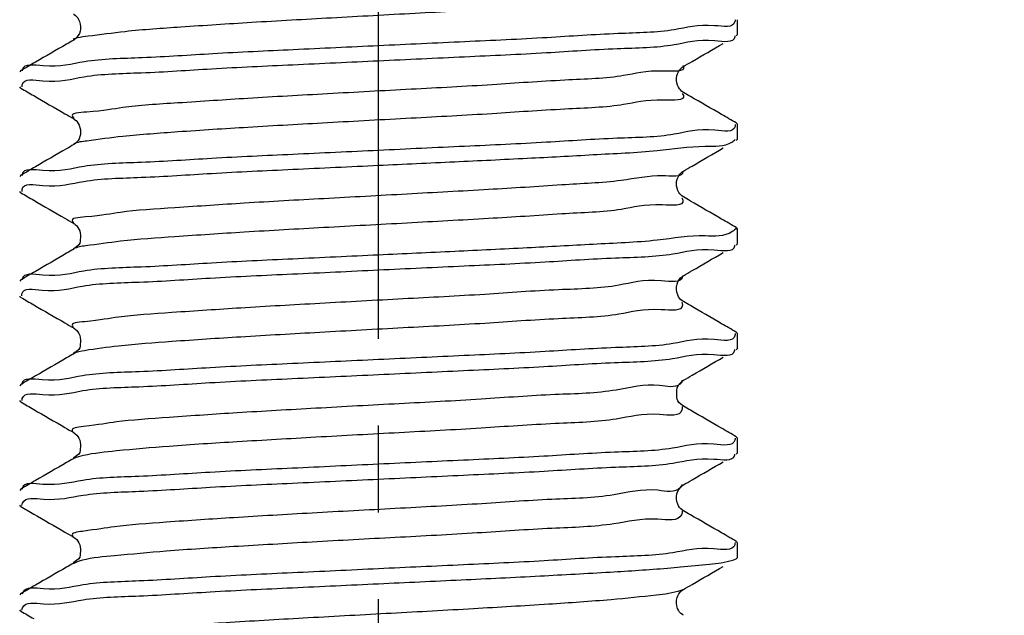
# Model space of a CAD drawing. Header units: millimetres. Extents: x 0 to 210, y 0 to 297.
# Tile 8 of 184: x 29 to 46, y 172 to 182. Entities that reach past the tile are written whole.
import ezdxf

# ---------------------------------------------------------------- set-up
doc = ezdxf.new("R2010")
doc.units = ezdxf.units.MM
doc.header["$LTSCALE"] = 19.36
doc.linetypes.add('CENTER', pattern=[0.6, 0.375, -0.075, 0.075, -0.075])
doc.layers.get('0').update_dxf_attribs({"linetype": 'CONTINUOUS'})
doc.layers.add('DEFAULT_1', color=7, linetype='CENTER')
doc.layers.add('ZEICHNUNGSBEMASSUNGEN', color=7, linetype='CONTINUOUS')
doc.styles.get("Standard").update_dxf_attribs({"font": 'ISOCP.SHX', "width": 0.6})
doc.dimstyles.new('DIMSTYLE_1', dxfattribs={"dimtxt": 2.5, "dimasz": 3.5, "dimexe": 0.18, "dimexo": 0.0625, "dimgap": 0.09, "dimtad": 1, "dimdsep": 46, "dimtxsty": 'Standard', "dimblk": '_FILLED', "dimblk1": '_FILLED', "dimblk2": '_FILLED', "dimcen": 0.09, "dimclrt": 7, "dimadec": 0, "dimazin": 0, "dimtp": 0.01, "dimtm": 0.01, "dimtfac": 1, "dimtofl": 0, "dimtmove": 0, "dimatfit": 3, "dimldrblk": '_FILLED', "dimfxl": 0, "dimtolj": 1, "dimarcsym": 0})
doc.dimstyles.new('DIMSTYLE_2', dxfattribs={"dimtxt": 2.5, "dimasz": 3.5, "dimexe": 0.18, "dimexo": 0.0625, "dimgap": 0.09, "dimtad": 1, "dimdec": 3, "dimdsep": 46, "dimtxsty": 'Standard', "dimblk": '_FILLED', "dimblk1": '_FILLED', "dimblk2": '_FILLED', "dimcen": 0.09, "dimclrt": 7, "dimadec": 0, "dimazin": 0, "dimtp": 0.001, "dimtm": 0.001, "dimtfac": 1, "dimtdec": 3, "dimtofl": 0, "dimtmove": 0, "dimatfit": 3, "dimldrblk": '_FILLED', "dimfxl": 0, "dimtolj": 1, "dimarcsym": 0})
doc.dimstyles.new('DIMSTYLE_3', dxfattribs={"dimtxt": 2.5, "dimasz": 3.5, "dimexe": 0.18, "dimexo": 0.0625, "dimgap": 0.09, "dimtad": 1, "dimdec": 3, "dimdsep": 46, "dimtxsty": 'Standard', "dimblk": '_FILLED', "dimblk1": '_FILLED', "dimblk2": '_FILLED', "dimcen": 0.09, "dimclrt": 7, "dimadec": 0, "dimazin": 0, "dimtp": 0.001, "dimtm": 0.001, "dimtfac": 1, "dimtdec": 3, "dimtofl": 0, "dimtmove": 0, "dimatfit": 3, "dimldrblk": '_FILLED', "dimfxl": 0, "dimtolj": 1, "dimarcsym": 0})
doc.dimstyles.new('DIMSTYLE_4', dxfattribs={"dimtxt": 2.5, "dimasz": 3.5, "dimexe": 0.18, "dimexo": 0.0625, "dimgap": 0.09, "dimtad": 1, "dimdsep": 46, "dimtxsty": 'Standard', "dimblk": '_FILLED', "dimblk1": '_FILLED', "dimblk2": '_FILLED', "dimcen": 0.09, "dimclrt": 7, "dimadec": 0, "dimazin": 0, "dimtp": 0.01, "dimtm": 0.01, "dimtfac": 1, "dimtofl": 0, "dimtmove": 0, "dimatfit": 3, "dimldrblk": '_FILLED', "dimfxl": 0, "dimtolj": 1, "dimarcsym": 0})
doc.dimstyles.new('DIMSTYLE_5', dxfattribs={"dimtxt": 2.5, "dimasz": 3.5, "dimexe": 0.18, "dimexo": 0.0625, "dimgap": 0.09, "dimtad": 1, "dimdsep": 46, "dimtxsty": 'Standard', "dimblk": '_FILLED', "dimblk1": '_FILLED', "dimblk2": '_FILLED', "dimcen": 0.09, "dimclrt": 7, "dimadec": 0, "dimazin": 0, "dimtp": 0.5, "dimtm": 0.5, "dimtfac": 1, "dimtofl": 0, "dimtmove": 0, "dimatfit": 3, "dimldrblk": '_FILLED', "dimfxl": 0, "dimtolj": 1, "dimarcsym": 0})
doc.dimstyles.new('DIMSTYLE_6', dxfattribs={"dimtxt": 2.5, "dimasz": 3.5, "dimexe": 0.18, "dimexo": 0.0625, "dimgap": 0.09, "dimtad": 1, "dimdec": 3, "dimdsep": 46, "dimtxsty": 'Standard', "dimblk": '_FILLED', "dimblk1": '_FILLED', "dimblk2": '_FILLED', "dimcen": 0.09, "dimclrt": 7, "dimadec": 0, "dimazin": 0, "dimtp": 0.001, "dimtm": 0.001, "dimtfac": 1, "dimtdec": 3, "dimtofl": 0, "dimtmove": 0, "dimatfit": 3, "dimldrblk": '_FILLED', "dimfxl": 0, "dimtolj": 1, "dimarcsym": 0})
doc.dimstyles.new('DIMSTYLE_7', dxfattribs={"dimtxt": 2.5, "dimasz": 3.5, "dimexe": 0.18, "dimexo": 0.0625, "dimgap": 0.09, "dimtad": 1, "dimdsep": 46, "dimtxsty": 'Standard', "dimblk": '_FILLED', "dimblk1": '_FILLED', "dimblk2": '_FILLED', "dimcen": 0.09, "dimclrt": 7, "dimadec": 0, "dimazin": 0, "dimtol": 1, "dimtp": 0.1, "dimtm": 0.1, "dimtfac": 1, "dimtofl": 0, "dimtmove": 0, "dimatfit": 3, "dimldrblk": '_FILLED', "dimfxl": 0, "dimtolj": 1, "dimarcsym": 0})

# ---------------------------------------------------------------- blocks, each defined once
blk = doc.blocks.new('_FILLED')
at = {"color": 0, "linetype": 'ByBlock'}
blk.add_solid([(0, 0), (-1, 0.1429), (-1, -0.1429)], dxfattribs=at)
blk = doc.blocks.new('*D')
at = {"color": 3}
for p, q in [((154.911, 251.839), (154.911, 274.499)), ((154.911, 274.499), (154.911, 251.589)), ((132.186, 251.839), (132.186, 271.429)), ((140.186, 251.839), (140.186, 271.429)), ((132.186, 270.429), (136.186, 270.429)), ((140.186, 270.429), (136.186, 270.429)), ((140.186, 251.839), (119.81, 251.839)), ((120.81, 251.839), (120.81, 244.839)), ((132.687, 251.839), (155.911, 251.839)), ((140.186, 251.839), (185.376, 251.839)), ((184.376, 251.839), (184.376, 196.839)), ((154.911, 243.839), (154.911, 251.589)), ((132.186, 251.339), (155.911, 251.339)), ((154.911, 251.339), (154.911, 243.839)), ((140.686, 247.839), (156.109, 247.839)), ((155.109, 247.839), (155.109, 242.839)), ((120.81, 237.839), (120.81, 244.839)), ((155.109, 237.839), (155.109, 242.839)), ((140.186, 237.839), (119.81, 237.839)), ((130.186, 237.839), (130.186, 201.939)), ((140.686, 237.839), (156.109, 237.839)), ((142.186, 237.839), (142.186, 201.939)), ((136.186, 202.939), (116.608, 202.939)), ((130.186, 202.939), (136.186, 202.939)), ((142.186, 202.939), (136.186, 202.939)), ((184.376, 141.839), (184.376, 196.839)), ((43.965, 141.839), (55.646, 141.839)), ((45.305, 141.839), (61.435, 141.839)), ((54.646, 141.839), (54.646, 135.839)), ((60.435, 141.839), (60.435, 81.839)), ((140.186, 141.839), (185.376, 141.839)), ((146.186, 131.571), (146.186, 138.185)), ((122.563, 128.839), (122.563, 136.339)), ((122.563, 136.339), (122.563, 128.589)), ((54.646, 129.839), (54.646, 135.839)), ((146.186, 131.571), (151.914, 134.878)), ((144.189, 129.916), (145.186, 129.839)), ((43.965, 129.839), (55.646, 129.839)), ((146.183, 129.762), (145.186, 129.839)), ((145.186, 129.839), (159.716, 128.712)), ((126.687, 128.839), (121.563, 128.839)), ((122.563, 120.839), (122.563, 128.589)), ((126.186, 128.339), (121.563, 128.339)), ((122.563, 128.339), (122.563, 120.839)), ((60.435, 21.839), (60.435, 81.839)), ((126.186, 21.839), (126.186, 49.881)), ((146.186, 21.839), (146.186, 49.881)), ((126.186, 48.881), (136.186, 48.881)), ((146.186, 48.881), (136.186, 48.881)), ((136.186, 48.881), (173.837, 48.881)), ((20.514, 32.339), (20.514, 41.533)), ((20.514, 41.533), (20.514, 32.089)), ((145.186, 31.839), (145.186, 34.12)), ((146.186, 31.839), (146.186, 34.12)), ((145.186, 33.12), (145.686, 33.12)), ((146.186, 33.12), (145.686, 33.12)), ((45.305, 32.339), (19.514, 32.339)), ((45.305, 32.339), (45.305, 7.967)), ((20.514, 24.339), (20.514, 32.089)), ((44.805, 31.839), (19.514, 31.839)), ((20.514, 31.839), (20.514, 24.339)), ((44.805, 31.839), (28.072, 15.105)), ((45.305, 31.839), (56.071, 31.839)), ((55.071, 31.839), (55.071, 26.839)), ((55.071, 21.839), (55.071, 26.839)), ((30.394, 24.449), (18.136, 13.272)), ((45.305, 21.839), (61.435, 21.839)), ((45.305, 21.839), (56.071, 21.839))]:
    blk.add_line(p, q, dxfattribs=at)
for centre, radius, start, end in [((146.186, 131.571), 5.613, 60, 90), ((146.186, 131.571), 5.613, 30, 60), ((45.305, 32.339), 23.372, 225.0011, 247.5005), ((45.305, 32.339), 23.372, 247.5005, 270)]:
    blk.add_arc(centre, radius, start, end, dxfattribs=at)
for points in [[(149.671, 136.587), (146.186, 137.185), (149.364, 135.635)], [(148.117, 136.355), (151.048, 134.378), (148.788, 137.097)], [(31.758, 13.909), (28.779, 15.812), (31.106, 13.151)], [(41.777, 8.73), (45.305, 8.967), (41.852, 9.728)]]:
    blk.add_solid(points, dxfattribs=at)
at = {"layer": 'ZEICHNUNGSBEMASSUNGEN', "color": 3}
for p, q in [((133.686, 247.839), (133.686, 258.637)), ((138.686, 247.839), (138.686, 258.637)), ((133.686, 257.637), (127.809, 257.637)), ((127.809, 257.637), (136.186, 257.637)), ((146.186, 257.637), (136.186, 257.637)), ((138.686, 257.637), (146.186, 257.637)), ((35.305, 251.839), (10.936, 251.839)), ((11.936, 251.839), (11.936, 136.839)), ((139.389, 249.361), (147.706, 239.608)), ((11.936, 21.839), (11.936, 136.839)), ((35.305, 21.839), (10.936, 21.839))]:
    blk.add_line(p, q, dxfattribs=at)
at = {"color": 3, "xscale": 3.5, "yscale": 3.5, "zscale": 3.5}
for p, rotation in [((132.186, 270.429), 180), ((154.911, 251.839), 270), ((120.81, 251.839), 90), ((184.376, 251.839), 90), ((154.911, 251.339), 90), ((155.109, 247.839), 90), ((120.81, 237.839), 270), ((155.109, 237.839), 270), ((130.186, 202.939), 180), ((184.376, 141.839), 270), ((54.646, 141.839), 90), ((60.435, 141.839), 90), ((54.646, 129.839), 270), ((122.563, 128.839), 270), ((146.183, 129.762), 355.5650429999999), ((144.189, 129.916), 175.565043), ((122.563, 128.339), 90), ((126.186, 48.881), 180), ((20.514, 32.339), 270), ((145.186, 33.12), 180), ((20.514, 31.839), 90), ((55.071, 31.839), 90), ((55.071, 21.839), 270), ((60.435, 21.839), 270), ((30.394, 24.449), 42.358682)]:
    blk.add_blockref('_FILLED', p, dxfattribs=dict(at, rotation=rotation))
for p in [(140.186, 270.429), (142.186, 202.939), (146.186, 48.881), (146.186, 33.12)]:
    blk.add_blockref('_FILLED', p, dxfattribs=at)
at = {"layer": 'ZEICHNUNGSBEMASSUNGEN', "color": 3, "xscale": 3.5, "yscale": 3.5, "zscale": 3.5}
blk.add_blockref('_FILLED', (133.686, 257.637), dxfattribs=at)
for p, rotation in [((138.686, 257.637), 180), ((11.936, 251.839), 90), ((139.389, 249.361), 130.458041), ((11.936, 21.839), 270)]:
    blk.add_blockref('_FILLED', p, dxfattribs=dict(at, rotation=rotation))
at = {"color": 7}
for s, rotation, width, p in [('x45%%176 ', 90, 0.72, (154.286, 265.499)), ('0,5', 90, 0.690476, (154.286, 260.321)), ('0,1', 90, 0.642857, (120.185, 244.264)), ('%%p', 90, 1.166667, (120.185, 241.347)), ('10', 90, 0.678571, (154.484, 240.574)), ('14', 90, 0.678571, (120.185, 237.954)), ('110', 90, 0.642857, (183.751, 182.43)), ('60%%d', -43.1822, 0.746032, (150.554, 140.313)), ('12', 90, 0.678571, (54.021, 133.486)), ('%%c', -4.435, 1.333333, (154.482, 129.745)), ('2', -4.435, 0.785714, (157.805, 129.487)), ('0,5', 90, 0.690476, (121.938, 126)), ('120', 90, 0.714286, (59.81, 61.983)), ('0,5', 90, 0.690476, (19.889, 36.355)), ('10', 90, 0.678571, (54.446, 24.831)), ('8', 42.3587, 0.785714, (19.166, 15.057)), ('45%%d', -22.4995, 0.722222, (35.294, 15.247)), ('R', 42.3587, 0.785714, (17.714, 13.734))]:
    blk.add_text(s, height=2.5, rotation=rotation, dxfattribs=dict(at, width=width)).set_placement(p)
for s, width, p in [('%%c', 1.333333, (133.41, 271.054)), ('8', 0.785714, (136.743, 271.054)), ('F8', 0.75, (138.707, 271.054)), ('M', 0.857143, (116.608, 203.564)), ('12', 0.678571, (118.751, 203.564)), ('%%c', 1.333333, (166.575, 49.506)), ('20', 0.785714, (169.909, 49.506)), ('1', 0.571429, (145.092, 33.745))]:
    blk.add_text(s, height=2.5, dxfattribs=dict(at, width=width)).set_placement(p)
at = {"layer": 'ZEICHNUNGSBEMASSUNGEN', "color": 7, "width": 0.714286}
blk.add_text('5', height=2.5, dxfattribs=at).set_placement((127.809, 258.262))
at = {"layer": 'ZEICHNUNGSBEMASSUNGEN', "color": 7}
for s, rotation, width, p in [('R', -49.542, 0.785714, (145.632, 243.003)), ('2', -49.542, 0.785714, (146.906, 241.509)), ('230', 90, 0.761905, (11.311, 61.218))]:
    blk.add_text(s, height=2.5, rotation=rotation, dxfattribs=dict(at, width=width)).set_placement(p)

msp = doc.modelspace()

# ---------------------------------------------------------------- linework, layer by layer
at = {"color": 7}
for p, q in [((41.3051, 181.7765), (41.3051, 182.0254)), ((41.2858, 181.7541), (41.3051, 181.7766)), ((29.3244, 181.1727), (29.3051, 181.1503)), ((29.3244, 180.8791), (29.3051, 180.9014)), ((41.2858, 180.2977), (41.3051, 180.2755)), ((41.3051, 180.0265), (41.3051, 180.2754)), ((30.2359, 179.9551), (30.2081, 179.9348)), ((41.2858, 180.0041), (41.3051, 180.0266)), ((29.3244, 179.4227), (29.3051, 179.4002)), ((29.3244, 179.1291), (29.3051, 179.1514)), ((41.2858, 178.5477), (41.3051, 178.5255)), ((41.3051, 178.2765), (41.3051, 178.5254)), ((41.2858, 178.2541), (41.3051, 178.2766)), ((29.3244, 177.6727), (29.3051, 177.6502)), ((29.3244, 177.3791), (29.3051, 177.4014)), ((41.2858, 176.7977), (41.3051, 176.7755)), ((41.3051, 176.5265), (41.3051, 176.7754)), ((41.2858, 176.5041), (41.3051, 176.5265)), ((29.3244, 175.9227), (29.3051, 175.9003)), ((29.3244, 175.6291), (29.3051, 175.6515)), ((41.2858, 175.0477), (41.3051, 175.0254)), ((41.3051, 174.7765), (41.3051, 175.0254)), ((41.2858, 174.7541), (41.3051, 174.7764)), ((29.3244, 174.1727), (29.3051, 174.1504)), ((29.3244, 173.8791), (29.3051, 173.9016)), ((41.2858, 173.2977), (41.3051, 173.2753)), ((41.3051, 173.0265), (41.3051, 173.2754)), ((41.2282, 172.9818), (41.2858, 173.0041)), ((41.2858, 173.0041), (41.3051, 173.0264)), ((29.3244, 172.4227), (29.3051, 172.4005)), ((29.3244, 172.1291), (29.3051, 172.1516))]:
    msp.add_line(p, q, dxfattribs=at)
at = {"color": 3}
for p, q in [((30.2077, 181.6846), (30.2076, 181.6846)), ((40.4027, 181.2423), (40.4025, 181.2422)), ((40.4025, 180.8096), (40.403, 180.8093)), ((30.2074, 180.3674), (30.2077, 180.3672)), ((30.2081, 179.9348), (30.2077, 179.9346)), ((40.4028, 179.4924), (40.4025, 179.4922)), ((40.4025, 179.0596), (40.4029, 179.0594)), ((30.2072, 178.6175), (30.2077, 178.6172)), ((30.2078, 178.1847), (30.2077, 178.1846)), ((40.4039, 177.7431), (40.4025, 177.7422)), ((40.4025, 177.3096), (40.403, 177.3093)), ((30.2072, 176.8675), (30.2077, 176.8672)), ((30.2078, 176.4347), (30.2077, 176.4346)), ((40.4035, 175.9928), (40.4025, 175.9922)), ((40.4022, 175.5598), (40.4025, 175.5596)), ((30.2072, 175.1175), (30.2077, 175.1172)), ((30.2078, 174.6847), (30.2077, 174.6846)), ((40.4036, 174.2429), (40.4025, 174.2422)), ((40.4025, 173.8096), (40.4027, 173.8095)), ((30.2072, 173.3675), (30.2077, 173.3672)), ((30.2078, 172.9347), (30.2077, 172.9346)), ((40.4025, 172.4922), (40.3595, 172.4738)), ((40.4041, 172.4932), (40.4025, 172.4922))]:
    msp.add_line(p, q, dxfattribs=at)
for points, start_tangent, end_tangent in [([(40.385, 182.5424), (40.4077, 182.5105), (40.1036, 182.4342), (39.4423, 182.358), (38.4728, 182.2817), (37.2674, 182.2055), (35.9159, 182.1292), (34.5189, 182.053), (33.1804, 181.9768), (32.0002, 181.9005), (31.0661, 181.8243), (30.4477, 181.748), (30.2701, 181.7209)], (7.1780716, -7.501167), (-11.7894539, -2.6549809)), ([(30.2701, 181.7209), (30.1996, 181.695)], (-0.0956409, -0.0215383), (-0.0396875, -0.030923)), ([(40.3905, 181.2652), (40.4018, 181.2418), (40.0801, 181.1656), (39.4028, 181.0893), (38.4204, 181.0131), (37.2059, 180.9369), (35.8499, 180.8606), (34.4534, 180.7844), (33.1202, 180.7081), (31.9498, 180.6319), (31.0292, 180.5556), (30.4271, 180.4794), (30.1882, 180.4031), (30.2141, 180.3781)], (5.3385731, -8.413606), (8.0025515, -5.0679552)), ([(40.3905, 181.2652), (40.4017, 181.242)], (0.0154878, -0.0244088), (0.0064265, -0.0215035)), ([(40.3816, 180.793), (40.4018, 180.7569), (40.0801, 180.6806), (39.4028, 180.6044), (38.4204, 180.5281), (37.2059, 180.4519), (35.8499, 180.3756), (34.4534, 180.2994), (33.1202, 180.2231), (31.9498, 180.1469), (31.0292, 180.0707), (30.4271, 179.9944)], (6.3637323, -8.3558698), (-13.7974119, -2.1056669)), ([(30.4271, 179.9944), (30.2034, 179.9427)], (-0.2597246, -0.0396374), (-0.1139903, -0.0682955)), ([(40.3946, 179.4907), (40.395, 179.4882), (40.0557, 179.412)], (0.0562839, -0.2874456), (-0.4800637, 0.005773)), ([(40.0557, 179.412), (39.3627, 179.3357), (38.3674, 179.2595)], (-2.3200722, 0.0279002), (-1.6915222, -0.1148178)), ([(38.3674, 179.2595), (37.1441, 179.1832), (35.7839, 179.107), (34.388, 179.0308), (33.0604, 178.9545), (31.8999, 178.8783), (30.9931, 178.802), (30.4073, 178.7258), (30.1863, 178.6495), (30.2116, 178.6251)], (-8.2501888, -0.5600095), (6.2979677, -3.7034442)), ([(40.3786, 179.0456), (40.395, 179.0032), (40.0557, 178.927), (39.3627, 178.8508), (38.3674, 178.7745)], (1.0898284, -1.9305113), (-2.0862064, -0.1416083)), ([(38.3674, 178.7745), (37.1441, 178.6983), (35.7839, 178.622), (34.388, 178.5458), (33.0604, 178.4695), (31.8999, 178.3933), (30.9931, 178.317), (30.4073, 178.2408), (30.2054, 178.189)], (-8.1321375, -0.5519964), (-5.41614, -2.9808054)), ([(40.3872, 177.7298), (40.0306, 177.6584), (39.3218, 177.5821), (38.3139, 177.5059), (37.082, 177.4296), (35.7177, 177.3534), (34.3227, 177.2771), (33.0009, 177.2009), (31.8506, 177.1247), (30.9576, 177.0484), (30.3884, 176.9722), (30.1853, 176.8959), (30.2096, 176.8718)], (-0.6010903, -8.7307309), (7.6550667, -4.2695555)), ([(40.3872, 177.7414), (40.3874, 177.7346), (40.3872, 177.7298)], (0.0007012, -0.0120281), (-0.0007625, -0.011075)), ([(40.3775, 177.3), (40.3874, 177.2496), (40.0306, 177.1734), (39.3218, 177.0971), (38.3139, 177.0209), (37.082, 176.9447), (35.7177, 176.8684), (34.3227, 176.7922), (33.0009, 176.7159), (31.8506, 176.6397), (30.9576, 176.5634), (30.3884, 176.4872), (30.2075, 176.4353)], (3.7135133, -10.1464974), (-7.2707516, -3.895632)), ([(40.3811, 175.9945), (40.3789, 175.981), (40.3471, 175.9283)], (-0.0093679, -0.0873533), (-0.0565204, -0.0457692)), ([(40.3471, 175.9283), (40.0046, 175.9047), (39.2803, 175.8285), (38.26, 175.7523), (37.0196, 175.676), (35.6515, 175.5998), (34.2577, 175.5235), (32.9418, 175.4473), (31.8019, 175.371), (30.9229, 175.2948), (30.3703, 175.2186), (30.1851, 175.1423), (30.2076, 175.1183)], (-6.5593754, -5.3116592), (7.3104483, -3.976627)), ([(40.3794, 175.5555), (40.3789, 175.496), (40.0046, 175.4198), (39.2803, 175.3435), (38.26, 175.2673), (37.0196, 175.191), (35.6515, 175.1148), (34.2577, 175.0386), (32.9418, 174.9623), (31.8019, 174.8861), (30.9229, 174.8098), (30.3703, 174.7336), (30.2094, 174.6817)], (1.8249752, -10.2786615), (-7.5974969, -4.1308235)), ([(40.3474, 174.1931), (39.9779, 174.1511), (39.2381, 174.0749), (38.2055, 173.9986), (36.9569, 173.9224), (35.5853, 173.8462), (34.1928, 173.7699), (32.8831, 173.6937), (31.7538, 173.6174), (30.889, 173.5412), (30.353, 173.4649), (30.1858, 173.3887), (30.2056, 173.3646)], (-6.1924743, -6.8865358), (6.9099913, -3.8042035)), ([(40.3778, 174.2495), (40.3696, 174.2274), (40.3474, 174.1931)], (-0.0195156, -0.0666322), (-0.0401262, -0.0446236)), ([(40.3846, 173.8094), (40.3696, 173.7424), (39.9779, 173.6662), (39.2381, 173.5899), (38.2055, 173.5137), (36.9569, 173.4374), (35.5853, 173.3612), (34.1928, 173.2849), (32.8831, 173.2087), (31.7538, 173.1325), (30.889, 173.0562), (30.353, 172.98), (30.2114, 172.9283)], (0.0221026, -9.7704903), (-7.8200996, -4.4454956)), ([(40.3595, 172.4738), (39.9503, 172.3975), (39.1953, 172.3213), (38.1506, 172.245), (36.8939, 172.1688), (35.5189, 172.0925), (34.1281, 172.0163), (32.8248, 171.9401), (31.7063, 171.8638), (30.8557, 171.7876), (30.3366, 171.7113), (30.1874, 171.6351), (30.2023, 171.6116)], (-9.7336009, -3.3176392), (6.1483035, -3.7481854))]:
    msp.add_spline(points, degree=3, dxfattribs=dict(at, start_tangent=start_tangent, end_tangent=end_tangent))
at = {"color": 7}
for points, start_tangent, end_tangent in [([(30.2069, 182.1173), (30.2149, 182.1128), (30.2895, 182.0311), (30.3228, 181.8678), (30.2622, 181.7318), (30.2086, 181.6852), (30.2076, 181.6846)], (0.5172782, -0.2895325), (-0.5492537, -0.2995643)), ([(41.2639, 181.9927), (40.9204, 181.9251), (40.2498, 181.8577), (39.3125, 181.7916), (38.1239, 181.7241), (36.748, 181.6555), (35.3051, 181.5879)], (-1.164763, -5.5225015), (-5.9698468, -0.2771214)), ([(41.2664, 182.0242), (41.2639, 181.9927)], (0.0010386, -0.0327014), (-0.0061511, -0.0291644)), ([(30.2077, 181.6846), (30.0904, 181.6166), (29.5692, 181.3145), (29.3244, 181.1727)], (-0.8831333, -0.5121351), (-0.883399, -0.5116766)), ([(35.3051, 181.339), (36.7441, 181.4064), (38.1134, 181.4746), (39.2978, 181.5418), (40.2474, 181.6086), (40.9268, 181.6771), (41.2671, 181.7451)], (5.9732834, 0.277281), (0.6585428, 5.4743105)), ([(40.4025, 181.2422), (40.5492, 181.3273), (41.0703, 181.6293)], (0.6677137, 0.3872119), (0.667874, 0.3869355)), ([(41.2671, 181.7451), (41.2678, 181.7547)], (0.0011115, 0.0092393), (0.0002895, 0.0098178)), ([(35.3051, 181.5879), (33.8793, 181.521), (32.5371, 181.4543), (31.3546, 181.3877), (30.3905, 181.3205), (29.6978, 181.2517), (29.3467, 181.1832)], (-5.9694203, -0.2771016), (-1.183742, -5.5364674)), ([(29.3462, 180.9373), (29.6927, 181.0021), (30.3804, 181.0708), (31.3387, 181.1378), (32.5143, 181.2042), (33.871, 181.2718), (35.3051, 181.339)], (1.178902, 5.3710689), (5.9668984, 0.2769846)), ([(29.3467, 181.1832), (29.3447, 181.1706)], (-0.002591, -0.0121183), (-0.001366, -0.0130299)), ([(40.4033, 180.8097), (40.3947, 180.8145), (40.3216, 180.8942), (40.2863, 181.0499), (40.3399, 181.1851), (40.4005, 181.2411), (40.4027, 181.2423)], (-0.5237494, 0.2918289), (0.5194271, 0.2954543)), ([(29.3438, 180.9034), (29.3455, 180.9338), (29.3462, 180.9373)], (-0.0018832, 0.0355708), (0.0067877, 0.0309249)), ([(29.3244, 180.8791), (29.5399, 180.7543)], (0.215484, -0.1248113), (0.2154709, -0.1248339)), ([(41.041, 180.4395), (40.5198, 180.7416), (40.4025, 180.8096)], (-0.6385281, 0.3699468), (-0.6383806, 0.3702013)), ([(29.5399, 180.7543), (30.061, 180.4523), (30.2077, 180.3672)], (0.667874, -0.3869355), (0.6677137, -0.3872119)), ([(41.2858, 180.2977), (41.041, 180.4395)], (-0.2448263, 0.1418067), (-0.2448092, 0.1418362)), ([(30.2068, 180.3665), (30.2241, 180.3563), (30.2996, 180.2617), (30.3207, 180.105), (30.2577, 179.9765), (30.2337, 179.9581)], (0.4710768, -0.2746787), (-0.5255345, -0.3858874)), ([(41.2665, 180.2402), (40.9268, 180.1759), (40.2474, 180.1075), (39.2978, 180.0407), (38.1134, 179.9735), (36.7441, 179.9053), (35.3051, 179.8379)], (-0.8663373, -5.3016917), (-5.9690351, -0.2770838)), ([(41.2671, 180.2715), (41.2671, 180.244)], (0.002982, -0.0286725), (-0.0030821, -0.0256209)), ([(38.8937, 179.7676), (39.9656, 179.8367), (40.7648, 179.9074), (41.2153, 179.9782), (41.2685, 180.021)], (2.3896002, 0.1384125), (1.6686623, 1.7064145)), ([(30.0904, 179.8666), (29.5692, 179.5645), (29.3244, 179.4227)], (-0.7658878, -0.4440577), (-0.766081, -0.4437244)), ([(35.3051, 179.8379), (33.871, 179.7706), (32.5143, 179.7031), (31.3387, 179.6367), (30.3804, 179.5697), (29.6927, 179.501), (29.3455, 179.4327)], (-5.9707179, -0.2771619), (-1.008017, -5.52612)), ([(30.2077, 179.9346), (30.0904, 179.8666)], (-0.1172827, -0.0680131), (-0.1172884, -0.0680032)), ([(40.4025, 179.4922), (40.5492, 179.5773), (41.0703, 179.8793)], (0.6677137, 0.3872119), (0.667874, 0.3869355)), ([(35.3051, 179.589), (36.5784, 179.6485), (37.7915, 179.708), (38.8937, 179.7676)], (3.5892543, 0.1666139), (3.5871069, 0.2077756)), ([(29.3455, 179.1838), (29.6926, 179.2521), (30.38, 179.3208), (31.3379, 179.3878), (32.5136, 179.4542), (33.8709, 179.5218), (35.3051, 179.589)], (1.00557, 5.5258039), (5.970747, 0.2771632)), ([(40.403, 179.0596), (40.3975, 179.0626), (40.3285, 179.133), (40.2852, 179.2834), (40.3316, 179.4236), (40.3961, 179.4883), (40.403, 179.4922)], (-0.5312297, 0.2939355), (0.5235881, 0.2909218)), ([(29.3455, 179.4327), (29.344, 179.4212)], (-0.0020303, -0.0111303), (-0.0009491, -0.0119216)), ([(29.3244, 179.1291), (29.5399, 179.0043)], (0.215484, -0.1248113), (0.2154709, -0.1248339)), ([(29.3438, 179.1534), (29.3455, 179.1838)], (-0.0016844, 0.0315911), (0.0051389, 0.0282392)), ([(29.5399, 179.0043), (30.061, 178.7023), (30.2077, 178.6172)], (0.667874, -0.3869355), (0.6677137, -0.3872119)), ([(41.041, 178.6895), (40.5198, 178.9916), (40.4025, 179.0596)], (-0.6385281, 0.3699468), (-0.6383806, 0.3702013)), ([(41.2858, 178.5477), (41.041, 178.6895)], (-0.2448263, 0.1418067), (-0.2448092, 0.1418362)), ([(30.207, 178.6173), (30.2344, 178.5981), (30.308, 178.492), (30.3187, 178.3453), (30.2576, 178.2264), (30.2059, 178.1836), (30.208, 178.1837)], (0.4422639, -0.2622977), (0.3089777, 0.0398366)), ([(41.2403, 178.4951), (41.2153, 178.4771), (40.7648, 178.4063)], (-0.4375403, -0.3407626), (-0.4827132, 0.0135826)), ([(41.2571, 178.5091), (41.2403, 178.4951)], (-0.0157517, -0.0140463), (-0.0176653, -0.013758)), ([(41.284, 178.5389), (41.2571, 178.5091)], (-0.0177742, -0.0279246), (-0.0344627, -0.0307315)), ([(40.7648, 178.4063), (39.9656, 178.3356), (38.8937, 178.2664)], (-1.876676, 0.052806), (-1.8732128, -0.1085019)), ([(30.2077, 178.1846), (30.0904, 178.1166), (29.5692, 177.8145), (29.3244, 177.6727)], (-0.8831333, -0.5121351), (-0.883399, -0.5116766)), ([(38.8937, 178.2664), (37.7915, 178.2069), (36.5784, 178.1474), (35.3051, 178.0879)], (-3.5871069, -0.2077756), (-3.5892543, -0.1666139)), ([(35.3051, 177.839), (36.7379, 177.9061), (38.0902, 177.9734), (39.2658, 178.0398), (40.227, 178.1069), (40.9164, 178.1757), (41.2645, 178.2441)], (5.9705028, 0.2771519), (1.032721, 5.5283087)), ([(41.2645, 178.2441), (41.266, 178.2558)], (0.0021074, 0.0112812), (0.001005, 0.01209)), ([(35.3051, 178.0879), (33.8709, 178.0206), (32.5136, 177.9531), (31.3379, 177.8867), (30.38, 177.8197), (29.6926, 177.751), (29.3455, 177.6827)], (-5.970747, -0.2771632), (-1.00557, -5.5258039)), ([(40.4025, 177.7422), (40.5492, 177.8273), (41.0703, 178.1293)], (0.6677137, 0.3872119), (0.667874, 0.3869355)), ([(29.3426, 177.4363), (29.68, 177.5005), (30.3559, 177.5688), (31.302, 177.6355), (32.4914, 177.703), (33.8654, 177.7715), (35.3051, 177.839)], (0.7422904, 5.2721084), (5.969933, 0.2771254)), ([(29.3455, 177.6827), (29.344, 177.6712)], (-0.0020222, -0.0111123), (-0.0009435, -0.0119017)), ([(40.4035, 177.3101), (40.3875, 177.3194), (40.3077, 177.4213), (40.297, 177.6021), (40.378, 177.725), (40.4041, 177.7428)], (-0.4944332, 0.2879159), (0.4334901, 0.2533038)), ([(29.3244, 177.3791), (29.5399, 177.2543)], (0.215484, -0.1248113), (0.2154709, -0.1248339)), ([(29.3428, 177.4061), (29.3422, 177.4325)], (-0.003417, 0.0275439), (0.0023726, 0.0246177)), ([(29.5399, 177.2543), (30.061, 176.9523), (30.2077, 176.8672)], (0.667874, -0.3869355), (0.6677137, -0.3872119)), ([(41.041, 176.9395), (40.5198, 177.2416), (40.4025, 177.3096)], (-0.6385281, 0.3699468), (-0.6383806, 0.3702013)), ([(30.207, 176.8673), (30.2344, 176.8481), (30.308, 176.742), (30.3187, 176.5953), (30.2576, 176.4764), (30.2059, 176.4336), (30.208, 176.4337)], (0.4422639, -0.2622977), (0.3089777, 0.0398366)), ([(41.2858, 176.7977), (41.041, 176.9395)], (-0.2448263, 0.1418067), (-0.2448092, 0.1418362)), ([(41.2645, 176.7429), (40.9164, 176.6746), (40.227, 176.6058), (39.2658, 176.5387), (38.0902, 176.4723), (36.7379, 176.405), (35.3051, 176.3379)], (-1.032721, -5.5283087), (-5.9705028, -0.2771519)), ([(41.2663, 176.7736), (41.2645, 176.7429)], (0.0015668, -0.0318346), (-0.0053163, -0.0284592)), ([(35.3051, 176.089), (36.7279, 176.1557), (38.0677, 176.2223), (39.2534, 176.289), (40.2182, 176.3562), (40.9114, 176.425), (41.263, 176.4935)], (5.9689727, 0.2770809), (1.2484808, 5.5365187)), ([(41.263, 176.4935), (41.2652, 176.5065)], (0.0028124, 0.0124718), (0.001532, 0.0134302)), ([(30.2077, 176.4346), (30.0904, 176.3666), (29.5692, 176.0645), (29.3244, 175.9227)], (-0.8831333, -0.5121351), (-0.883399, -0.5116766)), ([(35.3051, 176.3379), (33.8654, 176.2704), (32.4914, 176.2019), (31.302, 176.1344), (30.3559, 176.0677), (29.68, 175.9994), (29.3422, 175.9314)], (-5.9742346, -0.2773251), (-0.5249318, -5.4465687)), ([(40.4025, 175.9922), (40.5492, 176.0773), (41.0703, 176.3793)], (0.6677137, 0.3872119), (0.667874, 0.3869355)), ([(29.3487, 175.6879), (29.6932, 175.7522), (30.3608, 175.8192), (31.2971, 175.8852), (32.4864, 175.9528), (33.8628, 176.0214), (35.3051, 176.089)], (1.5573016, 5.3891158), (5.9647857, 0.2768865)), ([(29.3422, 175.9314), (29.3417, 175.9225)], (-0.0008243, -0.0085522), (-0.000091, -0.009059)), ([(40.4017, 175.5577), (40.4073, 175.5566), (40.3623, 175.5912), (40.2955, 175.7048), (40.3009, 175.8637), (40.3777, 175.9747), (40.4036, 175.9926)], (0.4429767, -0.1261938), (0.4504076, 0.264914)), ([(29.3439, 175.6513), (29.3487, 175.6879)], (0.0001317, 0.0381854), (0.0096002, 0.033222)), ([(29.3244, 175.6291), (29.5399, 175.5043)], (0.215484, -0.1248113), (0.2154709, -0.1248339)), ([(29.5399, 175.5043), (30.061, 175.2023), (30.2077, 175.1172)], (0.667874, -0.3869355), (0.6677137, -0.3872119)), ([(41.041, 175.1895), (40.5198, 175.4916), (40.4025, 175.5596)], (-0.6385281, 0.3699468), (-0.6383806, 0.3702013)), ([(41.2858, 175.0477), (41.041, 175.1895)], (-0.2448263, 0.1418067), (-0.2448092, 0.1418362)), ([(30.207, 175.1173), (30.2344, 175.0981), (30.308, 174.992), (30.3187, 174.8453), (30.2576, 174.7264), (30.2059, 174.6836), (30.208, 174.6837)], (0.4422639, -0.2622977), (0.3089777, 0.0398366)), ([(41.2661, 175.0247), (41.263, 174.9924)], (0.0005922, -0.0335679), (-0.0067659, -0.030004)), ([(41.263, 174.9924), (40.9114, 174.9239), (40.2182, 174.8551), (39.2534, 174.7879), (38.0677, 174.7211), (36.7279, 174.6546), (35.3051, 174.5879)], (-1.2484808, -5.5365187), (-5.9689727, -0.2770809)), ([(30.2077, 174.6846), (30.0904, 174.6166), (29.5692, 174.3145), (29.3244, 174.1727)], (-0.8831333, -0.5121351), (-0.883399, -0.5116766)), ([(35.3051, 174.339), (36.725, 174.4055), (38.0747, 174.4726), (39.2674, 174.5399), (40.2274, 174.6069), (40.9131, 174.6753), (41.2614, 174.7429)], (5.967267, 0.2770017), (1.5166946, 5.5243765)), ([(41.2614, 174.7429), (41.2645, 174.7574)], (0.0038074, 0.0138681), (0.0022796, 0.0150352)), ([(35.3051, 174.5879), (33.8628, 174.5203), (32.4864, 174.4517), (31.2971, 174.3841), (30.3608, 174.3181), (29.6932, 174.2511), (29.3479, 174.1837)], (-5.9681781, -0.277044), (-1.4175249, -5.528298)), ([(40.4025, 174.2422), (40.5492, 174.3273), (41.0703, 174.6293)], (0.6677137, 0.3872119), (0.667874, 0.3869355)), ([(29.3479, 174.1837), (29.3452, 174.1699)], (-0.003389, -0.013217), (-0.0019646, -0.0142975)), ([(29.3539, 173.9377), (29.7029, 174.0035), (30.3648, 174.0696), (31.3029, 174.1356), (32.4915, 174.203), (33.8655, 174.2715), (35.3051, 174.339)], (2.3593994, 5.4049982), (5.9613341, 0.2767263)), ([(40.4035, 173.8107), (40.3821, 173.8235), (40.308, 173.9208), (40.294, 174.0919), (40.3736, 174.2213), (40.4037, 174.2426)], (-0.5219298, 0.3118707), (0.4279912, 0.2543207)), ([(29.3244, 173.8791), (29.5399, 173.7543)], (0.215484, -0.1248113), (0.2154709, -0.1248339)), ([(29.3427, 173.8968), (29.3539, 173.9377)], (0.0054024, 0.0421445), (0.016372, 0.0375055)), ([(29.5399, 173.7543), (30.061, 173.4523), (30.2077, 173.3672)], (0.667874, -0.3869355), (0.6677137, -0.3872119)), ([(41.041, 173.4395), (40.5198, 173.7416), (40.4025, 173.8096)], (-0.6385281, 0.3699468), (-0.6383806, 0.3702013)), ([(30.207, 173.3673), (30.2344, 173.3481), (30.308, 173.242), (30.3187, 173.0953), (30.2576, 172.9764), (30.2059, 172.9336), (30.208, 172.9337)], (0.4422639, -0.2622977), (0.3089777, 0.0398366)), ([(41.2858, 173.2977), (41.041, 173.4395)], (-0.2448263, 0.1418067), (-0.2448092, 0.1418362)), ([(41.2614, 173.2417), (40.9131, 173.1741), (40.2274, 173.1058), (39.2674, 173.0388), (38.0747, 172.9715), (36.725, 172.9044), (35.3051, 172.8379)], (-1.5166946, -5.5243765), (-5.967267, -0.2770017)), ([(41.2661, 173.276), (41.2614, 173.2417)], (-0.0006601, -0.0355327), (-0.0087031, -0.0316999)), ([(30.2077, 172.9346), (30.0904, 172.8666), (29.5692, 172.5645), (29.3244, 172.4227)], (-0.8831333, -0.5121351), (-0.883399, -0.5116766)), ([(35.3051, 172.589), (36.687, 172.6537), (38.006, 172.719), (39.1794, 172.7845), (40.1362, 172.8497), (40.3567, 172.8685)], (5.0544375, 0.234628), (5.0340352, 0.4505775)), ([(40.3567, 172.8685), (40.8399, 172.9161), (41.2282, 172.9818)], (0.8745492, 0.0782776), (0.8440619, 0.2454984)), ([(40.5492, 172.5773), (41.0703, 172.8793)], (0.5211034, 0.3021189), (0.5211969, 0.3019575)), ([(35.3051, 172.8379), (33.8655, 172.7704), (32.4915, 172.7019), (31.3029, 172.6345), (30.3648, 172.5684), (29.7029, 172.5024), (29.3535, 172.4358)], (-5.9622902, -0.2767707), (-2.3286772, -5.4435523)), ([(29.3532, 172.1868), (29.702, 172.2534), (30.3638, 172.3195), (31.3019, 172.3855), (32.4908, 172.453), (33.8651, 172.5215), (35.3051, 172.589)], (2.284818, 5.4503162), (5.962574, 0.2767838)), ([(40.4025, 172.4922), (40.5492, 172.5773)], (0.1466419, 0.0850386), (0.1466507, 0.0850234)), ([(29.3535, 172.4358), (29.3469, 172.4166)], (-0.0077434, -0.0181011), (-0.005401, -0.0199312)), ([(40.3853, 172.0711), (40.3065, 172.1743), (40.2984, 172.3563), (40.3701, 172.4686)], (-0.5701987, 0.3489157), (0.3399718, 0.2933149)), ([(40.3701, 172.4686), (40.3798, 172.4765), (40.4042, 172.4929)], (0.0319347, 0.0275521), (0.0360376, 0.0209758)), ([(29.3244, 172.1291), (29.5399, 172.0043)], (0.215484, -0.1248113), (0.2154709, -0.1248339)), ([(29.3428, 172.147), (29.3532, 172.1868)], (0.0049927, 0.0408792), (0.0153478, 0.0366114)), ([(40.4036, 172.0604), (40.3853, 172.0711)], (-0.015287, 0.0089494), (-0.0189486, 0.011595))]:
    msp.add_spline(points, degree=3, dxfattribs=dict(at, start_tangent=start_tangent, end_tangent=end_tangent))
at = {"layer": 'DEFAULT_1', "color": 2, "linetype": 'CENTER'}
msp.add_line((35.3051, 141.839), (35.3051, 256.839), dxfattribs=at)

# ---------------------------------------------------------------- dimensions: what is measured, and where the dimension line sits
at = {"color": 3}
for base, p1, p2, angle, dimstyle, middle in [((60.4349, 141.839), (45.3051, 21.839), (45.3051, 141.839), 90, 'DIMSTYLE_1', (58.5599, 64.662)), ((145.1864, 33.1205), (146.1864, 31.839), (145.1864, 31.839), 180, 'DIMSTYLE_1', (145.8064, 34.9955)), ((55.0711, 31.839), (45.3051, 21.839), (45.3051, 31.839), 90, 'DIMSTYLE_1', (53.1961, 26.5276)), ((54.646, 129.839), (43.9653, 141.839), (43.9653, 129.839), 270, 'DIMSTYLE_3', (52.771, 135.182)), ((122.5628, 128.3386), (126.6868, 128.839), (126.1864, 128.3386), 270, 'DIMSTYLE_3', (120.6878, 128.5888)), ((20.5139, 32.3394), (44.8047, 31.839), (45.3051, 32.3394), 90, 'DIMSTYLE_3', (18.6389, 38.9438)), ((184.3764, 251.839), (140.1864, 141.839), (140.1864, 251.839), 90, 'DIMSTYLE_1', (182.5014, 184.8402)), ((120.8096, 251.839), (140.1864, 237.839), (140.1864, 251.839), 90, 'DIMSTYLE_7', (118.9346, 243.5198)), ((155.1085, 247.839), (140.6864, 237.839), (140.6864, 247.839), 90, 'DIMSTYLE_1', (153.2335, 242.2701))]:
    dim = msp.add_linear_dim(base=base, p1=p1, p2=p2, angle=angle, dimstyle=dimstyle, dxfattribs=at)
    dim.commit()
    dim.dimension.update_dxf_attribs({"geometry": '*D', "text_midpoint": middle, "dimtype": 160})
for base, p1, p2, text, middle in [((140.1864, 270.4288), (132.1864, 251.839), (140.1864, 251.839), '%%c<>F8', (137.9334, 272.3038)), ((142.1864, 202.9393), (130.1864, 237.839), (142.1864, 237.839), 'M<>', (119.3758, 204.8143)), ((146.1864, 48.8815), (126.1864, 21.839), (146.1864, 21.839), '%%c<>', (170.2064, 50.7565))]:
    dim = msp.add_linear_dim(base=base, p1=p1, p2=p2, text=text, dimstyle='DIMSTYLE_1', dxfattribs=at)
    dim.commit()
    dim.dimension.update_dxf_attribs({"geometry": '*D', "text_midpoint": middle, "dimtype": 160})
dim = msp.add_radius_dim(center=(36.3051, 29.839), mpoint=(30.3936, 24.4488), dimstyle='DIMSTYLE_2', dxfattribs=at)
dim.commit()
dim.dimension.update_dxf_attribs({"geometry": '*D', "text_midpoint": (18.3237, 15.9809), "dimtype": 164})
dim = msp.add_diameter_dim_2p(p1=(146.1834, 129.7617), p2=(144.1894, 129.9163), dimstyle='DIMSTYLE_4', dxfattribs=at)
dim.commit()
dim.dimension.update_dxf_attribs({"geometry": '*D', "text_midpoint": (157.2197, 130.7863), "dimtype": 163})
for base, line1, line2, dimstyle, middle in [((148.9932, 136.4325), ((146.1864, 131.571), (146.1864, 138.1845)), ((151.9139, 134.8778), (146.1864, 131.571)), 'DIMSTYLE_5', (153.4495, 139.3102)), ((36.3611, 10.7462), ((45.3051, 32.3394), (45.3051, 7.9671)), ((28.0717, 15.1053), (44.8047, 31.839)), 'DIMSTYLE_6', (38.2745, 15.3656))]:
    dim = msp.add_angular_dim_2l(base=base, line1=line1, line2=line2, dimstyle=dimstyle, dxfattribs=at)
    dim.commit()
    dim.dimension.update_dxf_attribs({"geometry": '*D', "text_midpoint": middle, "dimtype": 162})
dim = msp.add_linear_dim(base=(154.911, 251.3387), p1=(132.6867, 251.839), p2=(132.1864, 251.3387), angle=270, text='<>x45° ', dimstyle='DIMSTYLE_3', dxfattribs=at)
dim.commit()
dim.dimension.update_dxf_attribs({"geometry": '*D', "text_midpoint": (153.036, 267.4101), "dimtype": 160})
at = {"layer": 'ZEICHNUNGSBEMASSUNGEN', "color": 3}
for base, p1, p2, angle, middle in [((11.9357, 21.839), (35.3051, 251.8389), (35.3051, 21.839), 270, (10.0607, 64.0751)), ((133.6864, 257.6372), (138.6864, 247.839), (133.6864, 247.839), 180, (128.7019, 259.5122))]:
    dim = msp.add_linear_dim(base=base, p1=p1, p2=p2, angle=angle, dimstyle='DIMSTYLE_3', dxfattribs=at)
    dim.commit()
    dim.dimension.update_dxf_attribs({"geometry": '*D', "text_midpoint": middle, "dimtype": 160})
dim = msp.add_radius_dim(center=(140.6864, 247.839), mpoint=(139.3887, 249.3607), dimstyle='DIMSTYLE_2', dxfattribs=at)
dim.commit()
dim.dimension.update_dxf_attribs({"geometry": '*D', "text_midpoint": (147.8576, 242.3197), "dimtype": 164})

doc.saveas('drawing.dxf')
